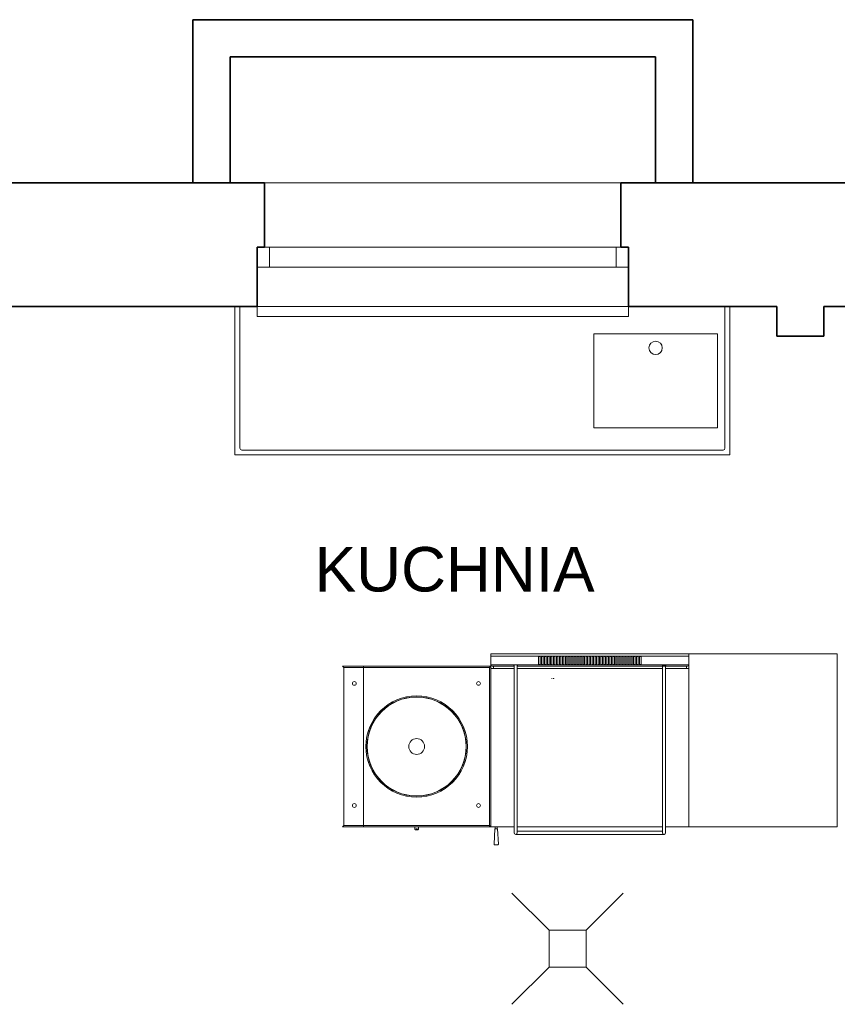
# Model space of a CAD drawing. Header units: millimetres. Extents: x -1249 to 11358, y -460 to 20182.
# Tile 27 of 37: x 4235 to 4566, y 16432 to 16830. Entities that reach past the tile are written whole.
import ezdxf
from ezdxf.enums import TextEntityAlignment as Align

# ---------------------------------------------------------------- set-up
doc = ezdxf.new("R2010")
doc.units = ezdxf.units.MM
doc.linetypes.add('DGN Style 2', pattern=[55.531736, 33.319042, -22.212694])
for name, color, linetype, lineweight in [('dzrwi', 6, 'Continuous', 0), ('inwentaryzacja', 7, 'Continuous', 35), ('OKNA', 3, 'Continuous', 20), ('technologia', 160, 'Continuous', 35), ('WYPOSAZENIE', 4, 'Continuous', 0)]:
    doc.layers.add(name, color=color, linetype=linetype, lineweight=lineweight)
doc.styles.add('jagoda-100', font='arial.ttf', dxfattribs={"height": 18})

# ---------------------------------------------------------------- blocks, each defined once
blk = doc.blocks.new('*U130')
at = {"layer": 'OKNA', "linetype": 'Continuous'}
for p, q in [((-72, 27), (72, 27)), ((75, 1), (-75, 1)), ((-70, -7), (-70, 1)), ((70, -7), (70, 1)), ((75, -7), (-75, -7)), ((-75, -27), (-75, -23)), ((75, -27), (75, -23)), ((-75, -27), (75, -27))]:
    blk.add_line(p, q, dxfattribs=at)
at = {"layer": 'OKNA', "linetype": 'DGN Style 2'}
blk.add_line((-75, -23), (75, -23), dxfattribs=at)
blk = doc.blocks.new('A$C5D6B6965')
at = {"layer": 'WYPOSAZENIE'}
for p, q in [((15, 30), (0, 45)), ((30, 30), (45, 45)), ((15, 30), (30, 30)), ((15, 15), (15, 30)), ((30, 30), (30, 15)), ((15, 15), (0, 0)), ((30, 15), (15, 15)), ((30, 15), (45, 0))]:
    blk.add_line(p, q, dxfattribs=at)

msp = doc.modelspace()

# ---------------------------------------------------------------- linework, layer by layer
at = {"layer": 'inwentaryzacja'}
for p, q in [((4507.125, 16830.417), (4305.125, 16830.417)), ((4305.125, 16830.417), (4305.125, 16764.417)), ((4507.125, 16830.417), (4507.125, 16764.417)), ((4492.125, 16815.417), (4320.125, 16815.417)), ((4320.125, 16815.417), (4320.125, 16764.417)), ((4492.125, 16815.417), (4492.125, 16764.417)), ((4172.125, 16764.417), (4334.125, 16764.417)), ((4334.125, 16738.417), (4334.125, 16764.417)), ((4478.125, 16764.417), (4637.125, 16764.417)), ((4478.125, 16738.417), (4478.125, 16764.417)), ((4331.125, 16714.417), (4331.125, 16738.417)), ((4331.125, 16738.417), (4334.125, 16738.417)), ((4481.125, 16738.417), (4478.125, 16738.417)), ((4481.125, 16714.417), (4481.125, 16738.417)), ((4231.125, 16714.417), (4331.125, 16714.417)), ((4481.125, 16714.417), (4541.125, 16714.417)), ((4541.125, 16714.417), (4541.125, 16702.417)), ((4560.125, 16714.417), (4560.125, 16702.417)), ((4560.125, 16714.417), (4634.125, 16714.417)), ((4541.125, 16702.417), (4560.125, 16702.417))]:
    msp.add_line(p, q, dxfattribs=at)
at = {"layer": 'inwentaryzacja', "linetype": 'Continuous'}
for p, q in [((4331.125, 16730.417), (4331.125, 16738.417)), ((4481.125, 16730.417), (4481.125, 16738.417))]:
    msp.add_line(p, q, dxfattribs=at)
at = {"layer": 'WYPOSAZENIE'}
for p, q in [((4522.125, 16714.417), (4322.125, 16714.417)), ((4322.125, 16714.217), (4322.125, 16654.417)), ((4324.125, 16714.217), (4324.125, 16657.124)), ((4520.125, 16657.124), (4520.125, 16714.217)), ((4522.125, 16714.417), (4522.125, 16702.417)), ((4522.125, 16714.417), (4522.125, 16714.217)), ((4522.125, 16714.217), (4522.125, 16654.417)), ((4467.125, 16665.417), (4467.125, 16703.417)), ((4467.125, 16703.417), (4517.125, 16703.417)), ((4517.125, 16703.417), (4517.125, 16665.417)), ((4517.125, 16665.417), (4517.125, 16701.417)), ((4467.125, 16665.417), (4517.125, 16665.417)), ((4522.125, 16654.417), (4322.125, 16654.417)), ((4324.833, 16656.417), (4519.418, 16656.417)), ((4505.554, 16574.031), (4425.554, 16574.031)), ((4425.554, 16573.531), (4425.554, 16574.031)), ((4425.554, 16573.031), (4425.554, 16573.531)), ((4425.554, 16573.031), (4505.554, 16573.031)), ((4425.554, 16572.931), (4425.554, 16573.031)), ((4425.554, 16570.531), (4425.554, 16572.931)), ((4425.554, 16569.531), (4425.554, 16570.531)), ((4444.845, 16572.931), (4445.445, 16572.931)), ((4444.845, 16572.931), (4444.845, 16570.531)), ((4444.845, 16570.531), (4444.845, 16569.531)), ((4445.445, 16570.531), (4445.445, 16572.931)), ((4445.445, 16569.531), (4445.445, 16570.531)), ((4446.045, 16572.931), (4446.645, 16572.931)), ((4446.045, 16572.931), (4446.045, 16570.531)), ((4446.045, 16570.531), (4446.045, 16569.531)), ((4446.645, 16570.531), (4446.645, 16572.931)), ((4446.645, 16569.531), (4446.645, 16570.531)), ((4447.245, 16572.931), (4447.845, 16572.931)), ((4447.245, 16572.931), (4447.245, 16570.531)), ((4447.245, 16570.531), (4447.245, 16569.531)), ((4447.845, 16570.531), (4447.845, 16572.931)), ((4447.845, 16569.531), (4447.845, 16570.531)), ((4448.445, 16572.931), (4449.045, 16572.931)), ((4448.445, 16572.931), (4448.445, 16570.531)), ((4448.445, 16570.531), (4448.445, 16569.531)), ((4449.045, 16570.531), (4449.045, 16572.931)), ((4449.045, 16569.531), (4449.045, 16570.531)), ((4449.645, 16572.931), (4450.245, 16572.931)), ((4449.645, 16572.931), (4449.645, 16570.531)), ((4449.645, 16570.531), (4449.645, 16569.531)), ((4450.245, 16570.531), (4450.245, 16572.931)), ((4450.245, 16569.531), (4450.245, 16570.531)), ((4450.845, 16572.931), (4451.445, 16572.931)), ((4450.845, 16572.931), (4450.845, 16570.531)), ((4450.845, 16570.531), (4450.845, 16569.531)), ((4451.445, 16570.531), (4451.445, 16572.931)), ((4451.445, 16569.531), (4451.445, 16570.531)), ((4452.045, 16572.931), (4452.645, 16572.931)), ((4452.045, 16572.931), (4452.045, 16570.531)), ((4452.045, 16570.531), (4452.045, 16569.531)), ((4452.645, 16570.531), (4452.645, 16572.931)), ((4452.645, 16569.531), (4452.645, 16570.531)), ((4453.245, 16572.931), (4453.845, 16572.931)), ((4453.245, 16572.931), (4453.245, 16570.531)), ((4453.245, 16570.531), (4453.245, 16569.531)), ((4453.845, 16570.531), (4453.845, 16572.931)), ((4453.845, 16569.531), (4453.845, 16570.531)), ((4454.445, 16572.931), (4455.045, 16572.931)), ((4454.445, 16572.931), (4454.445, 16570.531)), ((4454.445, 16570.531), (4454.445, 16569.531)), ((4455.045, 16570.531), (4455.045, 16572.931)), ((4455.045, 16569.531), (4455.045, 16570.531)), ((4455.645, 16572.931), (4456.245, 16572.931)), ((4455.645, 16572.931), (4455.645, 16570.531)), ((4455.645, 16570.531), (4455.645, 16569.531)), ((4456.245, 16570.531), (4456.245, 16572.931)), ((4456.245, 16569.531), (4456.245, 16570.531)), ((4456.845, 16572.931), (4457.445, 16572.931)), ((4456.845, 16572.931), (4456.845, 16570.531)), ((4456.845, 16570.531), (4456.845, 16569.531)), ((4457.445, 16570.531), (4457.445, 16572.931)), ((4457.445, 16569.531), (4457.445, 16570.531)), ((4458.045, 16572.931), (4458.645, 16572.931)), ((4458.045, 16572.931), (4458.045, 16570.531)), ((4458.045, 16570.531), (4458.045, 16569.531)), ((4458.645, 16570.531), (4458.645, 16572.931)), ((4458.645, 16569.531), (4458.645, 16570.531)), ((4459.245, 16572.931), (4459.845, 16572.931)), ((4459.245, 16572.931), (4459.245, 16570.531)), ((4459.245, 16570.531), (4459.245, 16569.531)), ((4459.845, 16570.531), (4459.845, 16572.931)), ((4459.845, 16569.531), (4459.845, 16570.531)), ((4460.445, 16572.931), (4461.045, 16572.931)), ((4460.445, 16572.931), (4460.445, 16570.531)), ((4460.445, 16570.531), (4460.445, 16569.531)), ((4461.045, 16570.531), (4461.045, 16572.931)), ((4461.045, 16569.531), (4461.045, 16570.531)), ((4461.645, 16572.931), (4462.245, 16572.931)), ((4461.645, 16572.931), (4461.645, 16570.531)), ((4461.645, 16570.531), (4461.645, 16569.531)), ((4462.245, 16570.531), (4462.245, 16572.931)), ((4462.245, 16569.531), (4462.245, 16570.531)), ((4462.845, 16572.931), (4463.445, 16572.931)), ((4462.845, 16572.931), (4462.845, 16570.531)), ((4462.845, 16570.531), (4462.845, 16569.531)), ((4463.445, 16570.531), (4463.445, 16572.931)), ((4463.445, 16569.531), (4463.445, 16570.531)), ((4464.045, 16572.931), (4464.645, 16572.931)), ((4464.045, 16572.931), (4464.045, 16570.531)), ((4464.045, 16570.531), (4464.045, 16569.531)), ((4464.645, 16570.531), (4464.645, 16572.931)), ((4464.645, 16569.531), (4464.645, 16570.531)), ((4465.245, 16572.931), (4465.845, 16572.931)), ((4465.245, 16572.931), (4465.245, 16570.531)), ((4465.245, 16570.531), (4465.245, 16569.531)), ((4465.845, 16570.531), (4465.845, 16572.931)), ((4465.845, 16569.531), (4465.845, 16570.531)), ((4466.445, 16572.931), (4467.045, 16572.931)), ((4466.445, 16572.931), (4466.445, 16570.531)), ((4466.445, 16570.531), (4466.445, 16569.531)), ((4467.045, 16570.531), (4467.045, 16572.931)), ((4467.045, 16569.531), (4467.045, 16570.531)), ((4467.645, 16572.931), (4468.245, 16572.931)), ((4467.645, 16572.931), (4467.645, 16570.531)), ((4467.645, 16570.531), (4467.645, 16569.531)), ((4468.245, 16570.531), (4468.245, 16572.931)), ((4468.245, 16569.531), (4468.245, 16570.531)), ((4468.845, 16572.931), (4469.445, 16572.931)), ((4468.845, 16572.931), (4468.845, 16570.531)), ((4468.845, 16570.531), (4468.845, 16569.531)), ((4469.445, 16570.531), (4469.445, 16572.931)), ((4469.445, 16569.531), (4469.445, 16570.531)), ((4470.045, 16572.931), (4470.645, 16572.931)), ((4470.045, 16572.931), (4470.045, 16570.531)), ((4470.045, 16570.531), (4470.045, 16569.531)), ((4470.645, 16570.531), (4470.645, 16572.931)), ((4470.645, 16569.531), (4470.645, 16570.531)), ((4471.245, 16572.931), (4471.845, 16572.931)), ((4471.245, 16572.931), (4471.245, 16570.531)), ((4471.245, 16570.531), (4471.245, 16569.531)), ((4471.845, 16570.531), (4471.845, 16572.931)), ((4471.845, 16569.531), (4471.845, 16570.531)), ((4472.445, 16572.931), (4473.045, 16572.931)), ((4472.445, 16572.931), (4472.445, 16570.531)), ((4472.445, 16570.531), (4472.445, 16569.531)), ((4473.045, 16570.531), (4473.045, 16572.931)), ((4473.045, 16569.531), (4473.045, 16570.531)), ((4473.645, 16572.931), (4474.245, 16572.931)), ((4473.645, 16572.931), (4473.645, 16570.531)), ((4473.645, 16570.531), (4473.645, 16569.531)), ((4474.245, 16570.531), (4474.245, 16572.931)), ((4474.245, 16569.531), (4474.245, 16570.531)), ((4474.845, 16572.931), (4475.445, 16572.931)), ((4474.845, 16572.931), (4474.845, 16570.531)), ((4474.845, 16570.531), (4474.845, 16569.531)), ((4475.445, 16570.531), (4475.445, 16572.931)), ((4475.445, 16569.531), (4475.445, 16570.531)), ((4476.045, 16572.931), (4476.645, 16572.931)), ((4476.045, 16572.931), (4476.045, 16570.531)), ((4476.045, 16570.531), (4476.045, 16569.531)), ((4476.645, 16570.531), (4476.645, 16572.931)), ((4476.645, 16569.531), (4476.645, 16570.531)), ((4477.245, 16572.931), (4477.845, 16572.931)), ((4477.245, 16572.931), (4477.245, 16570.531)), ((4477.245, 16570.531), (4477.245, 16569.531)), ((4477.845, 16570.531), (4477.845, 16572.931)), ((4477.845, 16569.531), (4477.845, 16570.531)), ((4478.445, 16572.931), (4479.045, 16572.931)), ((4478.445, 16572.931), (4478.445, 16570.531)), ((4478.445, 16570.531), (4478.445, 16569.531)), ((4479.045, 16570.531), (4479.045, 16572.931)), ((4479.045, 16569.531), (4479.045, 16570.531)), ((4479.645, 16572.931), (4480.245, 16572.931)), ((4479.645, 16572.931), (4479.645, 16570.531)), ((4479.645, 16570.531), (4479.645, 16569.531)), ((4480.245, 16570.531), (4480.245, 16572.931)), ((4480.245, 16569.531), (4480.245, 16570.531)), ((4480.845, 16572.931), (4481.445, 16572.931)), ((4480.845, 16572.931), (4480.845, 16570.531)), ((4480.845, 16570.531), (4480.845, 16569.531)), ((4481.445, 16570.531), (4481.445, 16572.931)), ((4481.445, 16569.531), (4481.445, 16570.531)), ((4482.045, 16572.931), (4482.645, 16572.931)), ((4482.045, 16572.931), (4482.045, 16570.531)), ((4482.045, 16570.531), (4482.045, 16569.531)), ((4482.645, 16570.531), (4482.645, 16572.931)), ((4482.645, 16569.531), (4482.645, 16570.531)), ((4483.245, 16572.931), (4483.845, 16572.931)), ((4483.245, 16572.931), (4483.245, 16570.531)), ((4483.245, 16570.531), (4483.245, 16569.531)), ((4483.845, 16570.531), (4483.845, 16572.931)), ((4483.845, 16569.531), (4483.845, 16570.531)), ((4484.445, 16572.931), (4485.045, 16572.931)), ((4484.445, 16572.931), (4484.445, 16570.531)), ((4484.445, 16570.531), (4484.445, 16569.531)), ((4485.045, 16570.531), (4485.045, 16572.931)), ((4485.045, 16569.531), (4485.045, 16570.531)), ((4485.645, 16572.931), (4486.245, 16572.931)), ((4485.645, 16572.931), (4485.645, 16570.531)), ((4485.645, 16570.531), (4485.645, 16569.531)), ((4486.245, 16570.531), (4486.245, 16572.931)), ((4486.245, 16569.531), (4486.245, 16570.531)), ((4505.554, 16573.531), (4505.554, 16574.031)), ((4505.554, 16573.031), (4505.554, 16573.531)), ((4505.554, 16572.931), (4505.554, 16573.031)), ((4505.554, 16570.531), (4505.554, 16572.931)), ((4505.554, 16569.531), (4505.554, 16570.531)), ((4365.554, 16569.031), (4366.054, 16568.531)), ((4425.554, 16569.031), (4365.554, 16569.031)), ((4374.046, 16569.031), (4374.046, 16504.031)), ((4425.054, 16568.531), (4425.554, 16569.031)), ((4444.845, 16569.531), (4425.554, 16569.531)), ((4425.554, 16569.531), (4425.554, 16568.107)), ((4425.554, 16504.031), (4425.554, 16569.031)), ((4425.554, 16568.107), (4425.554, 16505.031)), ((4425.554, 16568.107), (4434.943, 16568.107)), ((4434.88, 16569.031), (4426.054, 16569.031)), ((4426.554, 16569.031), (4426.554, 16568.107)), ((4434.88, 16569.031), (4434.88, 16569.531)), ((4434.943, 16569.031), (4434.88, 16569.031)), ((4434.943, 16504.635), (4434.943, 16569.531)), ((4436.193, 16504.635), (4436.193, 16569.531)), ((4436.255, 16569.031), (4436.193, 16569.031)), ((4436.193, 16568.107), (4494.916, 16568.107)), ((4436.255, 16569.531), (4436.255, 16569.031)), ((4505.054, 16569.031), (4436.255, 16569.031)), ((4445.145, 16569.735), (4444.845, 16569.735)), ((4445.445, 16569.531), (4444.845, 16569.531)), ((4445.445, 16569.735), (4445.145, 16569.735)), ((4446.045, 16569.531), (4445.445, 16569.531)), ((4446.345, 16569.735), (4446.045, 16569.735)), ((4446.645, 16569.531), (4446.045, 16569.531)), ((4446.645, 16569.735), (4446.345, 16569.735)), ((4447.245, 16569.531), (4446.645, 16569.531)), ((4447.545, 16569.735), (4447.245, 16569.735)), ((4447.845, 16569.531), (4447.245, 16569.531)), ((4447.845, 16569.735), (4447.545, 16569.735)), ((4448.445, 16569.531), (4447.845, 16569.531)), ((4448.745, 16569.735), (4448.445, 16569.735)), ((4449.045, 16569.531), (4448.445, 16569.531)), ((4449.045, 16569.735), (4448.745, 16569.735)), ((4449.645, 16569.531), (4449.045, 16569.531)), ((4449.945, 16569.735), (4449.645, 16569.735)), ((4450.245, 16569.531), (4449.645, 16569.531)), ((4450.245, 16569.735), (4449.945, 16569.735)), ((4450.845, 16569.531), (4450.245, 16569.531)), ((4451.145, 16569.735), (4450.845, 16569.735)), ((4451.445, 16569.531), (4450.845, 16569.531)), ((4451.445, 16569.735), (4451.145, 16569.735)), ((4452.045, 16569.531), (4451.445, 16569.531)), ((4452.345, 16569.735), (4452.045, 16569.735)), ((4452.645, 16569.531), (4452.045, 16569.531)), ((4452.645, 16569.735), (4452.345, 16569.735)), ((4453.245, 16569.531), (4452.645, 16569.531)), ((4453.545, 16569.735), (4453.245, 16569.735)), ((4453.845, 16569.531), (4453.245, 16569.531)), ((4453.845, 16569.735), (4453.545, 16569.735)), ((4454.445, 16569.531), (4453.845, 16569.531)), ((4454.745, 16569.735), (4454.445, 16569.735)), ((4455.045, 16569.531), (4454.445, 16569.531)), ((4455.045, 16569.735), (4454.745, 16569.735)), ((4455.645, 16569.531), (4455.045, 16569.531)), ((4455.945, 16569.735), (4455.645, 16569.735)), ((4456.245, 16569.531), (4455.645, 16569.531)), ((4456.245, 16569.735), (4455.945, 16569.735)), ((4456.845, 16569.531), (4456.245, 16569.531)), ((4457.145, 16569.735), (4456.845, 16569.735)), ((4457.445, 16569.531), (4456.845, 16569.531)), ((4457.445, 16569.735), (4457.145, 16569.735)), ((4458.045, 16569.531), (4457.445, 16569.531)), ((4458.345, 16569.735), (4458.045, 16569.735)), ((4458.645, 16569.531), (4458.045, 16569.531)), ((4458.645, 16569.735), (4458.345, 16569.735)), ((4459.245, 16569.531), (4458.645, 16569.531)), ((4459.545, 16569.735), (4459.245, 16569.735)), ((4459.845, 16569.531), (4459.245, 16569.531)), ((4459.845, 16569.735), (4459.545, 16569.735)), ((4460.445, 16569.531), (4459.845, 16569.531)), ((4460.745, 16569.735), (4460.445, 16569.735)), ((4461.045, 16569.531), (4460.445, 16569.531)), ((4461.045, 16569.735), (4460.745, 16569.735)), ((4461.645, 16569.531), (4461.045, 16569.531)), ((4461.945, 16569.735), (4461.645, 16569.735)), ((4462.245, 16569.531), (4461.645, 16569.531)), ((4462.245, 16569.735), (4461.945, 16569.735)), ((4462.845, 16569.531), (4462.245, 16569.531)), ((4463.145, 16569.735), (4462.845, 16569.735)), ((4463.445, 16569.531), (4462.845, 16569.531)), ((4463.445, 16569.735), (4463.145, 16569.735)), ((4464.045, 16569.531), (4463.445, 16569.531)), ((4464.345, 16569.735), (4464.045, 16569.735)), ((4464.645, 16569.531), (4464.045, 16569.531)), ((4464.645, 16569.735), (4464.345, 16569.735)), ((4465.245, 16569.531), (4464.645, 16569.531)), ((4465.545, 16569.735), (4465.245, 16569.735)), ((4465.845, 16569.531), (4465.245, 16569.531)), ((4465.845, 16569.735), (4465.545, 16569.735)), ((4466.445, 16569.531), (4465.845, 16569.531)), ((4466.745, 16569.735), (4466.445, 16569.735)), ((4467.045, 16569.531), (4466.445, 16569.531)), ((4467.045, 16569.735), (4466.745, 16569.735)), ((4467.645, 16569.531), (4467.045, 16569.531)), ((4467.945, 16569.735), (4467.645, 16569.735)), ((4468.245, 16569.531), (4467.645, 16569.531)), ((4468.245, 16569.735), (4467.945, 16569.735)), ((4468.845, 16569.531), (4468.245, 16569.531)), ((4469.145, 16569.735), (4468.845, 16569.735)), ((4469.445, 16569.531), (4468.845, 16569.531)), ((4469.445, 16569.735), (4469.145, 16569.735)), ((4470.045, 16569.531), (4469.445, 16569.531)), ((4470.345, 16569.735), (4470.045, 16569.735)), ((4470.645, 16569.531), (4470.045, 16569.531)), ((4470.645, 16569.735), (4470.345, 16569.735)), ((4471.245, 16569.531), (4470.645, 16569.531)), ((4471.545, 16569.735), (4471.245, 16569.735)), ((4471.845, 16569.531), (4471.245, 16569.531)), ((4471.845, 16569.735), (4471.545, 16569.735)), ((4472.445, 16569.531), (4471.845, 16569.531)), ((4472.745, 16569.735), (4472.445, 16569.735)), ((4473.045, 16569.531), (4472.445, 16569.531)), ((4473.045, 16569.735), (4472.745, 16569.735)), ((4473.645, 16569.531), (4473.045, 16569.531)), ((4473.945, 16569.735), (4473.645, 16569.735)), ((4474.245, 16569.531), (4473.645, 16569.531)), ((4474.245, 16569.735), (4473.945, 16569.735)), ((4474.845, 16569.531), (4474.245, 16569.531)), ((4475.145, 16569.735), (4474.845, 16569.735)), ((4475.445, 16569.531), (4474.845, 16569.531)), ((4475.445, 16569.735), (4475.145, 16569.735)), ((4476.045, 16569.531), (4475.445, 16569.531)), ((4476.345, 16569.735), (4476.045, 16569.735)), ((4476.645, 16569.531), (4476.045, 16569.531)), ((4476.645, 16569.735), (4476.345, 16569.735)), ((4477.245, 16569.531), (4476.645, 16569.531)), ((4477.545, 16569.735), (4477.245, 16569.735)), ((4477.845, 16569.531), (4477.245, 16569.531)), ((4477.845, 16569.735), (4477.545, 16569.735)), ((4478.445, 16569.531), (4477.845, 16569.531)), ((4478.745, 16569.735), (4478.445, 16569.735)), ((4479.045, 16569.531), (4478.445, 16569.531)), ((4479.045, 16569.735), (4478.745, 16569.735)), ((4479.645, 16569.531), (4479.045, 16569.531)), ((4479.945, 16569.735), (4479.645, 16569.735)), ((4480.245, 16569.531), (4479.645, 16569.531)), ((4480.245, 16569.735), (4479.945, 16569.735)), ((4480.845, 16569.531), (4480.245, 16569.531)), ((4481.145, 16569.735), (4480.845, 16569.735)), ((4481.445, 16569.531), (4480.845, 16569.531)), ((4481.445, 16569.735), (4481.145, 16569.735)), ((4482.045, 16569.531), (4481.445, 16569.531)), ((4482.345, 16569.735), (4482.045, 16569.735)), ((4482.645, 16569.531), (4482.045, 16569.531)), ((4482.645, 16569.735), (4482.345, 16569.735)), ((4483.245, 16569.531), (4482.645, 16569.531)), ((4483.545, 16569.735), (4483.245, 16569.735)), ((4483.845, 16569.531), (4483.245, 16569.531)), ((4483.845, 16569.735), (4483.545, 16569.735)), ((4484.445, 16569.531), (4483.845, 16569.531)), ((4484.745, 16569.735), (4484.445, 16569.735)), ((4485.045, 16569.531), (4484.445, 16569.531)), ((4485.045, 16569.735), (4484.745, 16569.735)), ((4485.645, 16569.531), (4485.045, 16569.531)), ((4485.945, 16569.735), (4485.645, 16569.735)), ((4486.245, 16569.531), (4485.645, 16569.531)), ((4486.245, 16569.735), (4485.945, 16569.735)), ((4505.554, 16569.531), (4486.245, 16569.531)), ((4494.853, 16569.144), (4494.853, 16569.531)), ((4496.228, 16569.144), (4494.853, 16569.144)), ((4494.916, 16569.531), (4494.916, 16569.144)), ((4494.916, 16569.031), (4494.916, 16504.635)), ((4496.166, 16569.531), (4496.166, 16569.144)), ((4496.166, 16569.031), (4496.166, 16504.635)), ((4496.166, 16568.107), (4505.554, 16568.107)), ((4496.228, 16569.531), (4496.228, 16569.144)), ((4504.554, 16568.107), (4504.554, 16569.031)), ((4505.554, 16510.031), (4505.554, 16569.531)), ((4505.554, 16568.107), (4505.554, 16505.031)), ((4565.546, 16505.531), (4565.546, 16569.031)), ((4425.054, 16562.625), (4425.054, 16504.031)), ((4425.054, 16562.625), (4425.054, 16504.031)), ((4425.554, 16504.531), (4425.554, 16562.125)), ((4425.554, 16504.531), (4425.554, 16562.125)), ((4450.126, 16563.888), (4450.126, 16564.05)), ((4450.126, 16564.05), (4450.326, 16564.05)), ((4450.126, 16563.888), (4450.126, 16564.05)), ((4450.126, 16564.05), (4450.326, 16564.05)), ((4450.326, 16564.01), (4450.326, 16564.05)), ((4450.326, 16564.01), (4450.326, 16564.05)), ((4450.766, 16564.01), (4450.766, 16564.05)), ((4450.766, 16564.05), (4450.966, 16564.05)), ((4450.766, 16564.01), (4450.766, 16564.05)), ((4450.766, 16564.05), (4450.966, 16564.05)), ((4450.966, 16563.888), (4450.966, 16564.05)), ((4450.966, 16563.888), (4450.966, 16564.05)), ((4425.554, 16505.531), (4425.554, 16561.125)), ((4425.554, 16505.531), (4425.554, 16561.125)), ((4505.554, 16510.031), (4505.554, 16510.031)), ((4505.554, 16509.931), (4505.554, 16509.931)), ((4505.554, 16509.931), (4505.554, 16507.131)), ((4365.554, 16504.031), (4366.054, 16504.531)), ((4365.554, 16504.031), (4425.554, 16504.031)), ((4395.354, 16502.881), (4394.894, 16502.881)), ((4395.754, 16502.881), (4395.354, 16502.881)), ((4396.214, 16502.881), (4395.754, 16502.881)), ((4425.054, 16504.531), (4425.554, 16504.031)), ((4425.554, 16505.031), (4425.554, 16504.031)), ((4425.554, 16504.031), (4434.943, 16504.031)), ((4427.11, 16503.211), (4426.829, 16497.019)), ((4427.11, 16503.211), (4428.282, 16503.211)), ((4427.325, 16503.779), (4427.325, 16504.031)), ((4427.325, 16503.779), (4427.325, 16503.211)), ((4427.344, 16504.031), (4427.344, 16504.022)), ((4427.346, 16504.017), (4428.046, 16504.017)), ((4428.048, 16504.022), (4428.048, 16504.031)), ((4428.067, 16503.779), (4428.067, 16504.031)), ((4428.067, 16503.779), (4428.067, 16503.211)), ((4428.282, 16503.211), (4428.564, 16497.019)), ((4434.943, 16501.635), (4434.943, 16504.635)), ((4436.193, 16504.635), (4436.193, 16501.635)), ((4436.193, 16504.031), (4494.916, 16504.031)), ((4494.916, 16501.635), (4494.916, 16504.635)), ((4496.166, 16504.635), (4496.166, 16501.635)), ((4496.166, 16504.031), (4505.554, 16504.031)), ((4505.554, 16504.031), (4505.554, 16505.031)), ((4564.546, 16504.031), (4565.546, 16504.031)), ((4435.568, 16501.01), (4440.568, 16501.01)), ((4440.568, 16502.26), (4436.193, 16502.26)), ((4440.568, 16502.26), (4490.541, 16502.26)), ((4440.568, 16501.01), (4490.541, 16501.01)), ((4494.916, 16502.26), (4490.541, 16502.26)), ((4490.541, 16501.01), (4495.541, 16501.01)), ((4427.696, 16496.743), (4427.092, 16496.743)), ((4428.3, 16496.743), (4427.696, 16496.743))]:
    msp.add_line(p, q, dxfattribs=at)
for points in [[(4565.554, 16504.031), (4505.554, 16504.031), (4505.554, 16574.031), (4565.554, 16574.031)], [(4366.054, 16568.531), (4425.054, 16568.531), (4425.054, 16504.531), (4366.054, 16504.531)]]:
    msp.add_lwpolyline(points, close=True, dxfattribs=at)
for centre, radius in [((4492.125, 16697.717), 2.7), ((4370.362, 16562.04), 0.765), ((4420.566, 16562.04), 0.765), ((4395.554, 16536.531), 20.5), ((4395.554, 16536.531), 20.071), ((4395.554, 16536.531), 20), ((4395.554, 16536.531), 3.212), ((4370.362, 16512.669), 0.765), ((4420.566, 16512.669), 0.765)]:
    msp.add_circle(centre, radius, dxfattribs=at)
for centre, major_axis, ratio, start_param, end_param in [((4325.54, 16657.831), (1.225, 1.225), 0.5773503, 2.6179939, 3.6651914), ((4518.711, 16657.831), (-1.225, 1.225), 0.5773503, 2.6179939, 3.6651914), ((4426.054, 16569.531), (0.354, 0.354), 1, 2.3561945, 3.9269908), ((4505.054, 16569.531), (0.354, 0.354), 1, 3.9269908, 5.4977871), ((4505.454, 16507.131), (0.0707, 0.0707), 0.9999999, 5.4811591, 5.4977871), ((4427.696, 16504.391), (0.263, 0.263), 1, 3.6801817, 4.1738), ((4435.568, 16501.635), (-0.442, 0.442), 1, 0.7853982, 3.9269908), ((4495.541, 16501.635), (0.442, 0.442), 1, 2.3561945, 5.4977871), ((4427.092, 16497.007), (0.187, 0.187), 1, 2.3107712, 3.9269908), ((4428.3, 16497.007), (0.187, 0.187), 1, 3.9269908, 5.5432104)]:
    msp.add_ellipse(centre, major_axis=major_axis, ratio=ratio, start_param=start_param, end_param=end_param, dxfattribs=at)
msp.add_open_spline([(4394.794, 16504.031), (4394.824, 16503.681), (4394.854, 16503.338)], degree=2, dxfattribs=at)
for points, knots in [([(4394.894, 16502.881), (4394.894, 16502.881), (4394.894, 16502.884), (4394.893, 16502.898), (4394.892, 16502.908), (4394.89, 16502.933), (4394.888, 16502.949), (4394.885, 16502.986), (4394.883, 16503.008), (4394.879, 16503.052), (4394.877, 16503.078), (4394.872, 16503.134), (4394.87, 16503.164), (4394.865, 16503.22), (4394.862, 16503.252), (4394.857, 16503.302), (4394.856, 16503.32), (4394.854, 16503.338)], [23.2709857, 23.2709857, 23.2709857, 23.2709857, 24.2619567, 24.2619567, 25.2529276, 25.2529276, 26.1982167, 26.1982167, 27.1435059, 27.1435059, 28.064501, 28.064501, 28.9854961, 28.9854961, 29.9011247, 29.9011247, 30.394128, 30.394128, 30.394128, 30.394128]), ([(4395.354, 16503.338), (4395.354, 16503.32), (4395.354, 16503.302), (4395.354, 16503.251), (4395.354, 16503.218), (4395.354, 16503.161), (4395.354, 16503.132), (4395.354, 16503.076), (4395.354, 16503.05), (4395.354, 16503.006), (4395.354, 16502.984), (4395.354, 16502.947), (4395.354, 16502.931), (4395.354, 16502.907), (4395.354, 16502.897), (4395.354, 16502.884), (4395.354, 16502.881), (4395.354, 16502.881)], [0.4214093, 0.4214093, 0.4214093, 0.4214093, 0.924472, 0.924472, 1.8489441, 1.8489441, 2.7749796, 2.7749796, 3.7010152, 3.7010152, 4.6294304, 4.6294304, 5.5578456, 5.5578456, 6.4892661, 6.4892661, 7.4206867, 7.4206867, 7.4206867, 7.4206867]), ([(4395.354, 16502.881), (4395.354, 16502.881), (4395.354, 16502.884), (4395.354, 16502.897), (4395.354, 16502.907), (4395.354, 16502.931), (4395.354, 16502.947), (4395.354, 16502.984), (4395.354, 16503.006), (4395.354, 16503.05), (4395.354, 16503.076), (4395.354, 16503.132), (4395.354, 16503.161), (4395.354, 16503.218), (4395.354, 16503.251), (4395.354, 16503.302), (4395.354, 16503.32), (4395.354, 16503.338)], [22.2798303, 22.2798303, 22.2798303, 22.2798303, 23.2112509, 23.2112509, 24.1426714, 24.1426714, 25.0710866, 25.0710866, 25.9995017, 25.9995017, 26.9255373, 26.9255373, 27.8515729, 27.8515729, 28.776045, 28.776045, 29.2791077, 29.2791077, 29.2791077, 29.2791077]), ([(4395.754, 16502.881), (4395.754, 16502.881), (4395.754, 16502.884), (4395.754, 16502.897), (4395.754, 16502.907), (4395.754, 16502.931), (4395.754, 16502.947), (4395.754, 16502.984), (4395.754, 16503.006), (4395.754, 16503.05), (4395.754, 16503.076), (4395.754, 16503.132), (4395.754, 16503.161), (4395.754, 16503.218), (4395.754, 16503.251), (4395.754, 16503.302), (4395.754, 16503.32), (4395.754, 16503.338)], [22.2798303, 22.2798303, 22.2798303, 22.2798303, 23.2112509, 23.2112509, 24.1426714, 24.1426714, 25.0710866, 25.0710866, 25.9995017, 25.9995017, 26.9255373, 26.9255373, 27.8515729, 27.8515729, 28.776045, 28.776045, 29.2791077, 29.2791077, 29.2791077, 29.2791077]), ([(4395.754, 16503.338), (4395.754, 16503.32), (4395.754, 16503.302), (4395.754, 16503.251), (4395.754, 16503.218), (4395.754, 16503.161), (4395.754, 16503.132), (4395.754, 16503.076), (4395.754, 16503.05), (4395.754, 16503.006), (4395.754, 16502.984), (4395.754, 16502.947), (4395.754, 16502.931), (4395.754, 16502.907), (4395.754, 16502.897), (4395.754, 16502.884), (4395.754, 16502.881), (4395.754, 16502.881)], [0.4214093, 0.4214093, 0.4214093, 0.4214093, 0.924472, 0.924472, 1.8489441, 1.8489441, 2.7749796, 2.7749796, 3.7010152, 3.7010152, 4.6294304, 4.6294304, 5.5578456, 5.5578456, 6.4892661, 6.4892661, 7.4206867, 7.4206867, 7.4206867, 7.4206867]), ([(4396.254, 16503.338), (4396.253, 16503.32), (4396.251, 16503.302), (4396.247, 16503.252), (4396.244, 16503.22), (4396.239, 16503.164), (4396.236, 16503.134), (4396.232, 16503.078), (4396.229, 16503.052), (4396.225, 16503.008), (4396.223, 16502.986), (4396.22, 16502.949), (4396.219, 16502.933), (4396.217, 16502.908), (4396.216, 16502.898), (4396.215, 16502.884), (4396.214, 16502.881), (4396.214, 16502.881)], [0.4226254, 0.4226254, 0.4226254, 0.4226254, 0.9156287, 0.9156287, 1.8312573, 1.8312573, 2.7522524, 2.7522524, 3.6732475, 3.6732475, 4.6185367, 4.6185367, 5.5638258, 5.5638258, 6.5547967, 6.5547967, 7.5457677, 7.5457677, 7.5457677, 7.5457677]), ([(4427.344, 16504.022), (4427.344, 16504.021), (4427.345, 16504.021), (4427.345, 16504.019), (4427.345, 16504.019), (4427.345, 16504.018), (4427.345, 16504.017), (4427.346, 16504.017), (4427.346, 16504.017), (4427.346, 16504.017)], [0.155329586, 0.155329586, 0.155329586, 0.155329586, 0.174391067, 0.174391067, 0.193452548, 0.193452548, 0.213175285, 0.213175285, 0.232898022, 0.232898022, 0.232898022, 0.232898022]), ([(4428.046, 16504.017), (4428.046, 16504.017), (4428.047, 16504.017), (4428.047, 16504.017), (4428.047, 16504.018), (4428.048, 16504.019), (4428.048, 16504.019), (4428.048, 16504.021), (4428.048, 16504.021), (4428.048, 16504.022)], [0.077764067, 0.077764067, 0.077764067, 0.077764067, 0.097486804, 0.097486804, 0.117209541, 0.117209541, 0.136271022, 0.136271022, 0.155332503, 0.155332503, 0.155332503, 0.155332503])]:
    msp.add_open_spline(points, degree=3, knots=knots, dxfattribs=at)
msp.add_rational_spline([(4396.315, 16504.031), (4396.284, 16503.681), (4396.254, 16503.338)], [1.00000000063, 1.00000000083, 1.00000000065], degree=2, dxfattribs=at)

# ---------------------------------------------------------------- block references
at = {"layer": 'dzrwi', "linetype": 'DGN Style 2'}
msp.add_blockref('*U130', (4406.129, 16737.415), dxfattribs=at)
at = {"layer": 'technologia'}
msp.add_blockref('A$C5D6B6965', (4434.05, 16432.289), dxfattribs=at)

# ---------------------------------------------------------------- texts
at = {"layer": 'inwentaryzacja', "linetype": 'Continuous', "lineweight": 0, "style": 'jagoda-100'}
msp.add_text('KUCHNIA', height=18, rotation=359.99969, dxfattribs=at).set_placement((4354.306, 16608.202), align=Align.MIDDLE_LEFT)

doc.saveas('drawing.dxf')
